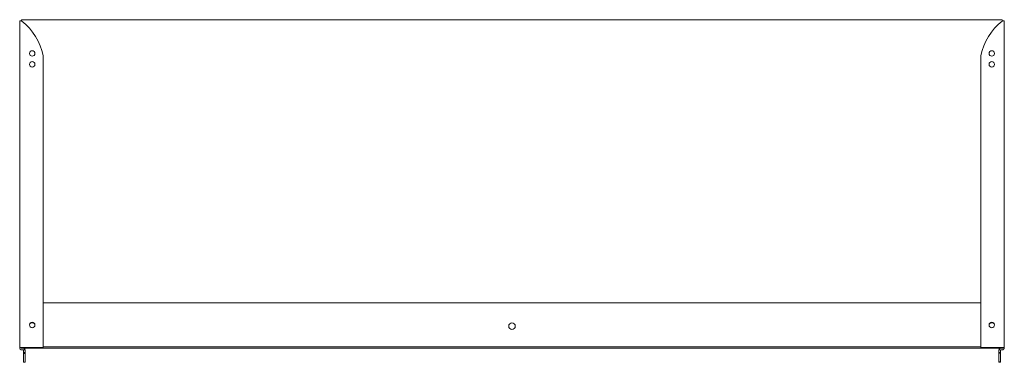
# Model space of a CAD drawing. Header units: millimetres. Extents: x -565 to 338, y -247 to 67.
import ezdxf

# ---------------------------------------------------------------- set-up
doc = ezdxf.new("R2010")
doc.units = ezdxf.units.MM

msp = doc.modelspace()

# ---------------------------------------------------------------- linework, layer by layer
at = {"color": 0, "linetype": 'Continuous', "lineweight": 0}
for p, q in [((-565.04, 66.02), (-565.04, -233.48)), ((-564, 66.02), (-565.04, 66.02)), ((-563.28, 66.02), (-564, 66.02)), ((-562.54, 66.96), (335.46, 66.96)), ((336.21, 66.02), (336.93, 66.02)), ((336.93, 66.02), (337.96, 66.02)), ((337.96, 66.02), (337.96, -233.48)), ((-543.54, 34.02), (-543.54, -233.48)), ((316.47, 34.02), (316.47, -233.48)), ((316.47, -192.54), (-543.54, -192.54)), ((-565.04, -233.79), (-565.04, -233.48)), ((-563.04, -233.48), (-565.04, -233.48)), ((-563.54, -234.29), (-563.54, -233.48)), ((336.46, -234.29), (-563.54, -234.29)), ((-563.04, -233.48), (-543.54, -233.48)), ((-543.54, -233.04), (316.47, -233.04)), ((335.96, -233.48), (316.47, -233.48)), ((335.96, -233.48), (337.96, -233.48)), ((336.46, -233.48), (336.46, -234.29)), ((337.96, -233.79), (337.96, -233.48)), ((-562.01, -235.79), (-563.04, -235.79)), ((-561.7, -235.9), (-560.05, -235.9)), ((-561.51, -236.29), (-561.51, -238.2)), ((-561.51, -238.2), (-561.51, -239.2)), ((-561.51, -238.2), (-560.01, -238.2)), ((-561.51, -239.2), (-561.51, -245.4)), ((-561.51, -239.2), (-560.01, -239.2)), ((-560.01, -238.2), (-560.01, -236.29)), ((-560.01, -239.2), (-560.01, -238.2)), ((-560.01, -245.4), (-560.01, -239.2)), ((332.94, -236.29), (332.94, -238.2)), ((332.94, -238.2), (332.94, -238.7)), ((332.94, -238.2), (334.44, -238.2)), ((332.94, -238.7), (332.94, -244.9)), ((332.94, -238.7), (334.44, -238.7)), ((332.98, -235.9), (334.44, -235.9)), ((334.44, -235.9), (334.44, -236.29)), ((334.44, -238.2), (334.44, -236.29)), ((334.44, -238.7), (334.44, -238.2)), ((334.44, -244.9), (334.44, -238.7)), ((334.94, -235.79), (335.96, -235.79)), ((-561.51, -247.2), (-561.51, -245.4)), ((-561.51, -247.2), (-560.01, -247.2)), ((-560.01, -245.4), (-560.01, -247.2)), ((332.94, -246.7), (332.94, -244.9)), ((332.94, -247.2), (332.94, -246.7)), ((332.94, -246.7), (334.44, -246.7)), ((332.94, -247.2), (334.44, -247.2)), ((334.44, -244.9), (334.44, -246.7)), ((334.44, -246.7), (334.44, -247.2))]:
    msp.add_line(p, q, dxfattribs=at)
at = {"color": 0, "linetype": 'Continuous', "lineweight": 0, "extrusion": (0, 0, -1)}
for centre, radius, start, end in [((562.54, 65.96), 1, 3.5992, 90), ((-370.14, 22.73), 54.85, 11.88511, 51.45901), ((-335.46, 65.96), 1, 90, 176.4008), ((-326.47, 36.02), 2.5, 270, 90), ((-326.47, 36.02), 2.5, 90, 270), ((-326.47, 26.02), 2.5, 270, 90), ((-326.47, 26.02), 2.5, 90, 270), ((553.54, -214.04), 3, 37.39383, 142.44755), ((113.54, -214.04), 3, 0, 180), ((113.54, -214.04), 3, 180, 0), ((-326.47, -212.98), 2.5, 270, 90), ((-326.46, -214.04), 3, 37.55245, 142.60617), ((-326.47, -212.98), 2.5, 90, 270), ((563.04, -233.79), 2, 270, 0), ((-334.94, -236.29), 2, 11.28144, 90), ((-334.94, -236.29), 0.5, 360, 90)]:
    msp.add_arc(centre, radius, start, end, dxfattribs=at)
at = {"color": 0, "linetype": 'Continuous', "lineweight": 0}
for centre, radius, start, end in [((-597.21, 22.73), 54.85, 11.88511, 51.45901), ((-553.54, 36.02), 2.5, 90, 270), ((-553.54, 36.02), 2.5, 270, 90), ((-553.54, 26.02), 2.5, 90, 270), ((-553.54, 26.02), 2.5, 270, 90), ((-553.54, -212.98), 2.5, 90, 270), ((-553.54, -212.98), 2.5, 270, 90), ((-562.01, -236.29), 2, 11.28144, 90), ((335.96, -233.79), 2, 270, 0), ((-562.01, -236.29), 0.5, 51.49133, 90), ((-562.01, -236.29), 0.5, 0, 51.49133), ((-562.01, -236.29), 2, 0, 11.28144), ((334.94, -236.29), 2, 168.71856, 180)]:
    msp.add_arc(centre, radius, start, end, dxfattribs=at)
for points, knots in [([(-563.04, 65.63), (-563.1, 65.66), (-563.17, 65.68), (-563.34, 65.75), (-563.44, 65.79), (-563.63, 65.86), (-563.72, 65.9), (-563.88, 65.97), (-563.94, 66), (-564, 66.02)], [-0.106466, -0.106466, -0.106466, -0.106466, -0.0843045, -0.0843045, -0.0533028, -0.0533028, -0.0222436, -0.0222436, 0, 0, 0, 0]), ([(-563.04, 65.63), (-563.06, 65.67), (-563.11, 65.74), (-563.21, 65.91), (-563.25, 65.98), (-563.28, 66.02)], [0, 0, 0, 0, 0.5, 0.5, 1, 1, 1, 1]), ([(335.96, 65.63), (335.99, 65.67), (336.03, 65.74), (336.09, 65.83), (336.14, 65.91), (336.18, 65.98), (336.21, 66.02)], [0, 0, 0, 0, 0.5, 0.5, 0.5, 1, 1, 1, 1]), ([(335.96, 65.63), (336.03, 65.66), (336.1, 65.68), (336.27, 65.75), (336.37, 65.79), (336.56, 65.86), (336.65, 65.9), (336.81, 65.97), (336.87, 66), (336.93, 66.02)], [-0.1064667, -0.1064667, -0.1064667, -0.1064667, -0.084306, -0.084306, -0.0533028, -0.0533028, -0.0222436, -0.0222436, 0, 0, 0, 0])]:
    msp.add_open_spline(points, degree=3, knots=knots, dxfattribs=at)

doc.saveas('drawing.dxf')
